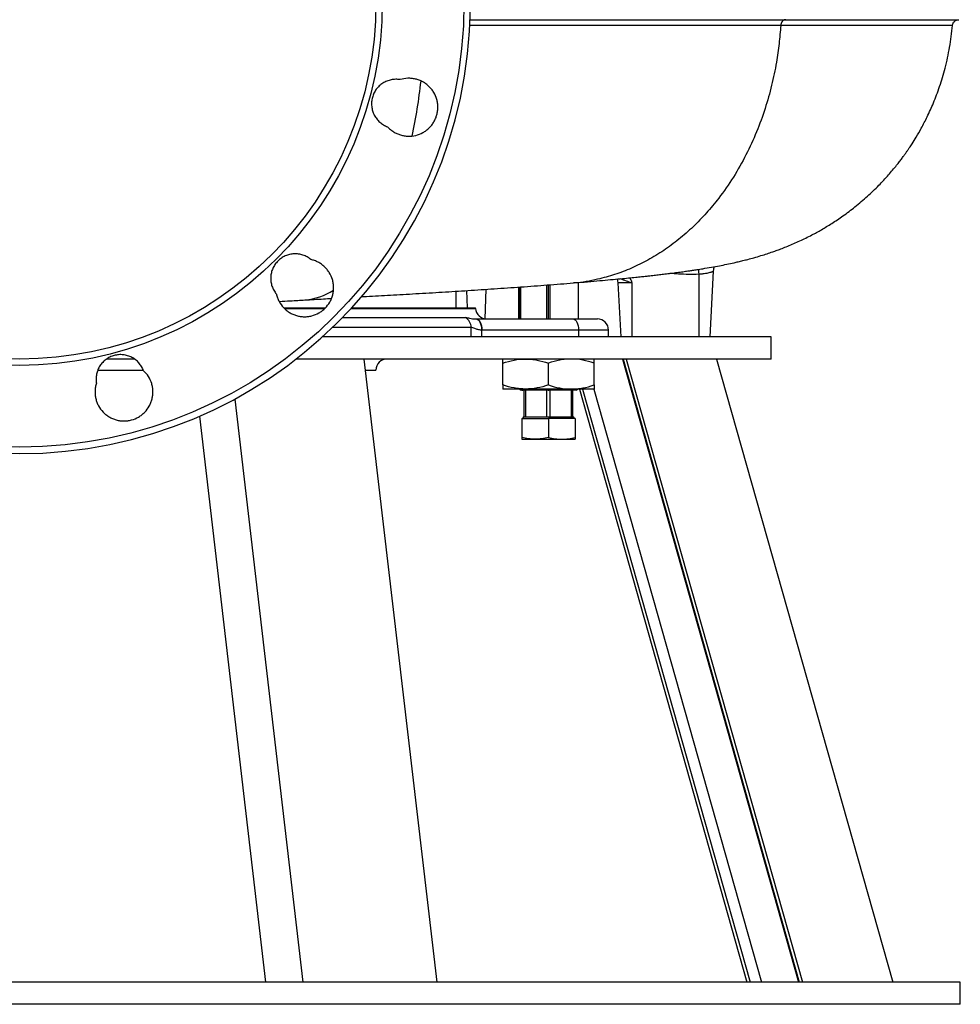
# Model space of a CAD drawing. Header units: millimetres. Extents: x 563 to 1408, y 660 to 2507.
# Tile 2 of 7: x 985 to 1408, y 660 to 1102. Entities that reach past the tile are written whole.
import ezdxf

# ---------------------------------------------------------------- set-up
doc = ezdxf.new("R2010")
doc.units = ezdxf.units.MM

msp = doc.modelspace()

# ---------------------------------------------------------------- linework, layer by layer
at = {"color": 7, "linetype": 'Continuous', "lineweight": 25}
for p, q in [((1404.26, 1099.59), (1404.25, 1099.59)), ((1290.43, 987.72), (1290.43, 959.65)), ((1296.97, 989.08), (1295.43, 959.65)), ((1222.18, 967.65), (1222.18, 982.9)), ((1222.93, 967.65), (1222.93, 982.96)), ((1223.68, 967.65), (1223.68, 983.02)), ((1236.43, 967.65), (1236.43, 984.03)), ((1260.43, 983.91), (1254.16, 983.91)), ((1254.16, 983.91), (1255.43, 959.65)), ((1260.43, 983.91), (1260.43, 959.65)), ((1181.43, 972.65), (1181.43, 980.11)), ((1209.43, 981.98), (1209.43, 967.65)), ((1210.01, 982.02), (1210.01, 967.65)), ((1210.52, 967.65), (1210.52, 982.06)), ((1104.19, 972.65), (1122.81, 972.65)), ((1134.55, 972.65), (1190.21, 972.65)), ((1190.22, 972.39), (1190.21, 972.65)), ((1190.52, 967.65), (1233.93, 967.65)), ((1233.93, 967.65), (1244.93, 967.65)), ((1236.43, 962.65), (1193.02, 962.65)), ((1249.93, 959.65), (1249.93, 962.65)), ((1322.93, 959.65), (1121.47, 959.65)), ((1322.93, 949.65), (1322.93, 959.65)), ((1036.81, 949.65), (1024.69, 949.65)), ((1322.93, 949.65), (1109.55, 949.65)), ((1139.97, 949.65), (1172.73, 669.65)), ((1202.43, 937.98), (1202.43, 947.82)), ((1222.93, 937.98), (1222.93, 947.82)), ((1243.43, 937.98), (1243.43, 947.82)), ((1256.18, 949.65), (1335.27, 669.65)), ((1256.46, 949.65), (1335.55, 669.65)), ((1257.89, 949.65), (1336.98, 669.65)), ((1298.47, 949.65), (1377.56, 669.65)), ((1020.67, 944.65), (1040.99, 944.65)), ((1140.56, 944.65), (1145.43, 944.65)), ((1212.68, 936.15), (1202.43, 936.15)), ((1209.93, 936.15), (1210.43, 935.65)), ((1210.95, 935.65), (1210.43, 935.65)), ((1210.95, 935.65), (1210.48, 936.15)), ((1210.95, 935.65), (1211.23, 935.65)), ((1210.99, 936.15), (1211.46, 935.65)), ((1211.23, 935.65), (1211.23, 935.9)), ((1211.23, 935.65), (1211.46, 935.65)), ((1222.75, 935.65), (1211.46, 935.65)), ((1211.93, 935.65), (1211.93, 923.65)), ((1233.18, 936.15), (1212.68, 936.15)), ((1212.76, 923.65), (1212.76, 935.65)), ((1222.1, 935.65), (1222.1, 923.65)), ((1222.47, 936.15), (1222.75, 935.65)), ((1222.75, 935.65), (1222.89, 935.65)), ((1222.97, 935.65), (1222.89, 935.65)), ((1222.93, 935.65), (1222.93, 936.15)), ((1222.97, 935.65), (1223.12, 935.65)), ((1223.12, 935.65), (1223.4, 936.15)), ((1235.43, 935.65), (1223.12, 935.65)), ((1223.76, 923.65), (1223.76, 935.65)), ((1233.1, 935.65), (1233.1, 923.65)), ((1243.43, 936.15), (1233.18, 936.15)), ((1233.93, 923.65), (1233.93, 935.65)), ((1235.43, 935.65), (1235.93, 936.15)), ((1236.83, 936.15), (1312.11, 669.65)), ((1082.02, 931.67), (1112.68, 669.65)), ((1066.12, 923.92), (1095.87, 669.65)), ((1210.93, 922.85), (1210.93, 914.33)), ((1210.93, 922.85), (1222.93, 922.85)), ((1211.69, 923.65), (1211.23, 922.85)), ((1211.69, 923.65), (1211.93, 923.65)), ((1211.93, 923.65), (1212.76, 923.65)), ((1212.76, 923.65), (1215.41, 923.65)), ((1215.41, 923.65), (1219.45, 923.65)), ((1219.45, 923.65), (1222.1, 923.65)), ((1222.1, 923.65), (1223.76, 923.65)), ((1222.93, 922.85), (1222.93, 914.33)), ((1234.93, 922.85), (1222.93, 922.85)), ((1223.76, 923.65), (1226.41, 923.65)), ((1226.41, 923.65), (1230.45, 923.65)), ((1230.45, 923.65), (1233.1, 923.65)), ((1233.1, 923.65), (1233.93, 923.65)), ((1233.93, 923.65), (1234.18, 923.65)), ((1234.64, 922.85), (1234.18, 923.65)), ((1234.93, 922.85), (1234.93, 914.33)), ((1210.93, 913.65), (1216.93, 913.65)), ((1216.93, 913.65), (1228.93, 913.65)), ((1228.93, 913.65), (1234.93, 913.65)), ((1407.93, 669.65), (562.93, 669.65)), ((1407.93, 659.65), (1407.93, 669.65)), ((1407.93, 659.65), (562.93, 659.65))]:
    msp.add_line(p, q, dxfattribs=at)
at = {"color": 8, "linetype": 'Continuous', "lineweight": 25}
for p, q in [((1186.19, 980.41), (1186.48, 972.65)), ((1194.82, 980.98), (1194.33, 967.73)), ((1104.41, 972.39), (1122.56, 972.39)), ((1134.31, 972.39), (1190.22, 972.39)), ((1130.4, 968.26), (1185.69, 968.26)), ((1188.21, 963.87), (1125.98, 963.87)), ((1188.21, 959.65), (1188.21, 963.87)), ((1192.87, 962.65), (1192.87, 959.65)), ((1236.43, 962.65), (1236.43, 959.65)), ((1249.93, 962.65), (1236.43, 962.65)), ((1238.27, 936.15), (1313.54, 669.65)), ((1243.33, 936.15), (1318.6, 669.65))]:
    msp.add_line(p, q, dxfattribs=at)
at = {"color": 8, "linetype": 'Continuous', "lineweight": 25, "flags": 128}
msp.add_lwpolyline([(1290.37, 990), (1290.38, 989.61), (1290.41, 988.69), (1290.43, 987.72)], dxfattribs=at)
at = {"color": 7, "linetype": 'Continuous', "lineweight": 25, "flags": 128}
for points in [[(1297.13, 990.1), (1297.1, 989.95), (1296.97, 989.08)], [(1253.77, 985.61), (1254.02, 984.85), (1254.16, 983.91)], [(1190.43, 967.65), (1190.92, 967.55), (1191.38, 967.26), (1191.8, 966.79), (1192.17, 966.17), (1192.47, 965.41), (1192.7, 964.55), (1192.83, 963.62), (1192.87, 962.65)], [(1190.52, 967.65), (1191.01, 967.55), (1191.48, 967.27), (1191.91, 966.81), (1192.29, 966.19), (1192.6, 965.43), (1192.83, 964.56), (1192.97, 963.63), (1193.02, 962.65)], [(1233.93, 967.65), (1234.42, 967.55), (1234.89, 967.27), (1235.32, 966.81), (1235.7, 966.19), (1236.01, 965.43), (1236.24, 964.56), (1236.38, 963.63), (1236.43, 962.65)]]:
    msp.add_lwpolyline(points, dxfattribs=at)
at = {"color": 7, "linetype": 'Continuous', "lineweight": 25}
for radius in [199.55, 162.87, 160]:
    msp.add_circle((985.43, 1109.65), radius, dxfattribs=at)
for centre, radius, start, end in [((985.43, 1109.65), 202.5, 91.3513, 88.6487), ((895.3, 1104.85), 272.09, 348.3366, 353.6069), ((1111.47, 1003.11), 27, 274.5333, 303.4716), ((1195.21, 972.65), 5, 183, 270), ((1183.18, 963.9), 5.03, 359.6134, 60.0843), ((1244.93, 962.65), 5, 0, 90), ((1150.43, 944.65), 5, 90, 180)]:
    msp.add_arc(centre, radius, start, end, dxfattribs=at)
for points, knots in [([(1187.76, 1102.15), (1191.89, 1102.15), (1201.21, 1102.15), (1215.51, 1102.15), (1230.57, 1102.15), (1245.22, 1102.15), (1259.32, 1102.15), (1272.7, 1102.15), (1285.28, 1102.15), (1297.13, 1102.15), (1308.45, 1102.15), (1319.32, 1102.15), (1326.24, 1102.15), (1329.71, 1102.15)], [0, 0, 0, 0, 0.075103, 0.169241, 0.263328, 0.357358, 0.451448, 0.545537, 0.636315, 0.727185, 0.818147, 0.909129, 1, 1, 1, 1]), ([(1329.52, 1102.15), (1329.47, 1102.15), (1329.39, 1102.15), (1329.27, 1102.13), (1329.14, 1102.11), (1329.02, 1102.08), (1328.9, 1102.04), (1328.78, 1102), (1328.66, 1101.94), (1328.55, 1101.88), (1328.44, 1101.82), (1328.34, 1101.74), (1328.24, 1101.66), (1328.15, 1101.58), (1328.06, 1101.49), (1327.98, 1101.4), (1327.9, 1101.31), (1327.83, 1101.21), (1327.76, 1101.12), (1327.7, 1101.02), (1327.64, 1100.92), (1327.59, 1100.82), (1327.54, 1100.72), (1327.5, 1100.63), (1327.47, 1100.53), (1327.43, 1100.44), (1327.4, 1100.35), (1327.38, 1100.26), (1327.35, 1100.17), (1327.33, 1100.09), (1327.32, 1100.01), (1327.3, 1099.93), (1327.29, 1099.85), (1327.28, 1099.78), (1327.27, 1099.71), (1327.27, 1099.64), (1327.27, 1099.6), (1327.26, 1099.58)], [0, 0, 0, 0, 0.03719, 0.074471, 0.11177, 0.149011, 0.186119, 0.22302, 0.259641, 0.295911, 0.331763, 0.367132, 0.401959, 0.436189, 0.469771, 0.502659, 0.534812, 0.566196, 0.59678, 0.626539, 0.655452, 0.683504, 0.710682, 0.736978, 0.762388, 0.786911, 0.810549, 0.833305, 0.855186, 0.8762, 0.896358, 0.91567, 0.934149, 0.951807, 0.968659, 0.984719, 1, 1, 1, 1]), ([(1329.71, 1102.15), (1333.07, 1102.15), (1339.79, 1102.15), (1349.17, 1102.15), (1358.11, 1102.15), (1366.42, 1102.15), (1374.59, 1102.15), (1382.24, 1102.15), (1389.16, 1102.15), (1394.94, 1102.15), (1399.69, 1102.15), (1403.41, 1102.15), (1405.96, 1102.15), (1407.33, 1102.15), (1407.32, 1102.15), (1407.32, 1102.15)], [0, 0, 0, 0, 0.069591, 0.139394, 0.209245, 0.279073, 0.348844, 0.433625, 0.518487, 0.603294, 0.687982, 0.772718, 0.857393, 0.942136, 1, 1, 1, 1]), ([(1404.41, 1099.59), (1404.47, 1099.92), (1404.59, 1100.58), (1405.25, 1101.46), (1406.18, 1102.05), (1406.82, 1102.12), (1407.14, 1102.15)], [0, 0, 0, 0, 0.2472416, 0.4993934, 0.751864, 1, 1, 1, 1]), ([(1327.26, 1099.58), (1327.05, 1096.85), (1326.61, 1091.3), (1325.29, 1082.31), (1323.28, 1072.52), (1320.32, 1062.05), (1316.49, 1051.56), (1311.75, 1041.23), (1306.08, 1031.23), (1300.05, 1022.56), (1293.93, 1015.18), (1287.94, 1008.99), (1281.53, 1003.36), (1274.73, 998.34), (1267.62, 993.99), (1260.26, 990.37), (1252.71, 987.47), (1244.2, 985.21), (1237.99, 983.96), (1234.34, 983.87), (1234.15, 983.87)], [0, 0, 0, 0, 0.045678, 0.093221, 0.152641, 0.214513, 0.27874, 0.345173, 0.413617, 0.483826, 0.537477, 0.591816, 0.646692, 0.701944, 0.757403, 0.812897, 0.868253, 0.923302, 0.995923, 1, 1, 1, 1]), ([(1234.5, 983.86), (1236.53, 984.04), (1240.46, 984.38), (1245.89, 984.86), (1250.76, 985.31), (1255.05, 985.71), (1258.78, 986.07), (1261.96, 986.39), (1264.6, 986.67), (1266.71, 986.89), (1268.36, 987.07), (1269.78, 987.23), (1271.41, 987.41), (1273.47, 987.65), (1276, 987.95), (1278.68, 988.29), (1281.36, 988.64), (1283.79, 988.97), (1285.88, 989.27), (1287.82, 989.56), (1289.92, 989.88), (1292.74, 990.33), (1296.02, 990.88), (1299.61, 991.54), (1302.99, 992.22), (1305.82, 992.82), (1308.24, 993.38), (1310.3, 993.88), (1312.57, 994.45), (1315.3, 995.19), (1318.29, 996.07), (1321.1, 996.95), (1323.5, 997.76), (1325.65, 998.52), (1327.92, 999.37), (1331.31, 1000.71), (1335.78, 1002.66), (1340.85, 1005.15), (1345.67, 1007.8), (1350.37, 1010.64), (1355.43, 1014.04), (1360.82, 1018.1), (1366.21, 1022.69), (1371.22, 1027.51), (1375.57, 1032.19), (1378.6, 1035.81), (1380.59, 1038.36), (1381.73, 1039.86), (1382.73, 1041.22), (1383.58, 1042.42), (1384.33, 1043.51), (1385.22, 1044.82), (1386.49, 1046.76), (1388.31, 1049.68), (1390.61, 1053.68), (1393.26, 1058.8), (1396.07, 1065.02), (1398.82, 1072.33), (1401.3, 1080.65), (1403.32, 1089.84), (1404.03, 1096.28), (1404.4, 1099.57)], [0, 0, 0, 0, 0.0306616, 0.0597205, 0.0866719, 0.111145, 0.1328917, 0.1521857, 0.1683796, 0.1814493, 0.1914107, 0.1991152, 0.2072613, 0.2213731, 0.2371545, 0.2549263, 0.2725114, 0.2893972, 0.3032917, 0.315024, 0.3289163, 0.3456184, 0.3729067, 0.3976539, 0.4201888, 0.4416937, 0.453219, 0.4655891, 0.4788632, 0.4933664, 0.5090463, 0.5230644, 0.5355668, 0.5455219, 0.5557904, 0.5667878, 0.5895528, 0.6115522, 0.6287671, 0.6473151, 0.6678928, 0.6904883, 0.7150555, 0.7384742, 0.7595674, 0.7782845, 0.7850037, 0.7912266, 0.7967241, 0.8015008, 0.8055641, 0.8096799, 0.8168658, 0.8280026, 0.84298, 0.8616382, 0.8837619, 0.909076, 0.9372431, 0.9678662, 1, 1, 1, 1]), ([(1156.34, 1075.2), (1155.67, 1075.31), (1155, 1075.37), (1153.63, 1075.35), (1152.96, 1075.27), (1151.96, 1075.07), (1151.64, 1074.99), (1150.99, 1074.8), (1150.66, 1074.68), (1149.71, 1074.3), (1149.11, 1073.99), (1148.26, 1073.44), (1147.98, 1073.25), (1147.44, 1072.83), (1147.18, 1072.61), (1146.44, 1071.91), (1146, 1071.4), (1145.4, 1070.58), (1145.21, 1070.3), (1144.86, 1069.71), (1144.69, 1069.41), (1144.26, 1068.5), (1144.02, 1067.87), (1143.76, 1066.88), (1143.68, 1066.54), (1143.57, 1065.87), (1143.53, 1065.54), (1143.45, 1064.53), (1143.46, 1063.85), (1143.57, 1062.83), (1143.62, 1062.5), (1143.76, 1061.83), (1143.92, 1061.18), (1144.15, 1060.54), (1144.4, 1059.91), (1144.55, 1059.6), (1145.02, 1058.69), (1145.38, 1058.12), (1146.01, 1057.32), (1146.23, 1057.07), (1146.69, 1056.57), (1146.94, 1056.33), (1147.7, 1055.66), (1148.25, 1055.26), (1149.41, 1054.57), (1150.03, 1054.27), (1150.67, 1054.03)], [0, 0, 0, 0, 0.0625, 0.0625, 0.125, 0.125, 0.15625, 0.15625, 0.1875, 0.1875, 0.25, 0.25, 0.28125, 0.28125, 0.3125, 0.3125, 0.375, 0.375, 0.40625, 0.40625, 0.4375, 0.4375, 0.5, 0.5, 0.53125, 0.53125, 0.5625, 0.5625, 0.625, 0.625, 0.65625, 0.65625, 0.6875, 0.71875, 0.71875, 0.75, 0.75, 0.8125, 0.8125, 0.84375, 0.84375, 0.875, 0.875, 0.9375, 0.9375, 1, 1, 1, 1]), ([(1150.67, 1054.03), (1151.06, 1053.61), (1151.48, 1053.2), (1152.37, 1052.46), (1152.84, 1052.12), (1153.81, 1051.5), (1154.33, 1051.23), (1155.39, 1050.74), (1155.93, 1050.53), (1157.03, 1050.2), (1157.59, 1050.07), (1158.74, 1049.88), (1159.32, 1049.83), (1161.06, 1049.78), (1162.21, 1049.9), (1164.48, 1050.45), (1165.56, 1050.87), (1167.08, 1051.72), (1167.57, 1052.03), (1168.5, 1052.73), (1168.94, 1053.11), (1169.78, 1053.93), (1170.17, 1054.36), (1170.88, 1055.27), (1171.2, 1055.75), (1171.78, 1056.75), (1172.04, 1057.27), (1172.49, 1058.35), (1172.68, 1058.89), (1172.97, 1060.01), (1173.09, 1060.57), (1173.2, 1061.44), (1173.22, 1061.73), (1173.26, 1062.31), (1173.27, 1062.6), (1173.26, 1063.47), (1173.22, 1064.04), (1173.1, 1064.9), (1173.05, 1065.19), (1172.93, 1065.76), (1172.86, 1066.04), (1172.47, 1067.44), (1172.01, 1068.5), (1171.26, 1069.75), (1171.1, 1069.99), (1170.77, 1070.47), (1170.59, 1070.7), (1170.05, 1071.38), (1169.66, 1071.8), (1169.04, 1072.4), (1168.82, 1072.6), (1168.37, 1072.97), (1168.14, 1073.15), (1167.44, 1073.66), (1166.95, 1073.97), (1165.93, 1074.52), (1165.41, 1074.76), (1164.59, 1075.07), (1164.31, 1075.16), (1163.76, 1075.33), (1163.48, 1075.4), (1162.63, 1075.6), (1162.06, 1075.69), (1161.2, 1075.77), (1160.91, 1075.79), (1160.33, 1075.81), (1160.04, 1075.81), (1158.58, 1075.75), (1157.45, 1075.55), (1156.34, 1075.2)], [0, 0, 0, 0, 0.03125, 0.03125, 0.0625, 0.0625, 0.09375, 0.09375, 0.125, 0.125, 0.15625, 0.15625, 0.1875, 0.1875, 0.25, 0.25, 0.3125, 0.3125, 0.34375, 0.34375, 0.375, 0.375, 0.40625, 0.40625, 0.4375, 0.4375, 0.46875, 0.46875, 0.5, 0.5, 0.53125, 0.53125, 0.546875, 0.546875, 0.5625, 0.5625, 0.59375, 0.59375, 0.609375, 0.609375, 0.625, 0.625, 0.6875, 0.6875, 0.703125, 0.703125, 0.71875, 0.71875, 0.75, 0.75, 0.765625, 0.765625, 0.78125, 0.78125, 0.8125, 0.8125, 0.84375, 0.84375, 0.859375, 0.859375, 0.875, 0.875, 0.90625, 0.90625, 0.921875, 0.921875, 0.9375, 0.9375, 1, 1, 1, 1]), ([(1116.22, 994.36), (1115.95, 994.58), (1115.68, 994.78), (1115.12, 995.17), (1114.83, 995.35), (1113.95, 995.84), (1113.33, 996.12), (1112.03, 996.55), (1111.37, 996.71), (1110.37, 996.85), (1110.03, 996.88), (1109.35, 996.91), (1109.01, 996.91), (1107.99, 996.86), (1107.32, 996.77), (1106.33, 996.54), (1106.01, 996.45), (1105.36, 996.23), (1105.04, 996.11), (1104.11, 995.69), (1103.52, 995.37), (1102.68, 994.79), (1102.41, 994.59), (1101.88, 994.15), (1101.63, 993.92), (1100.92, 993.2), (1100.48, 992.68), (1099.91, 991.84), (1099.73, 991.55), (1099.4, 990.95), (1099.25, 990.65), (1098.84, 989.72), (1098.62, 989.08), (1098.39, 988.09), (1098.33, 987.75), (1098.23, 987.08), (1098.17, 986.4), (1098.17, 985.73), (1098.2, 985.05), (1098.24, 984.71), (1098.38, 983.7), (1098.54, 983.04), (1098.86, 982.08), (1098.98, 981.76), (1099.26, 981.14), (1099.41, 980.83), (1099.91, 979.94), (1100.29, 979.39), (1100.72, 978.87)], [0, 0, 0, 0, 0.03125, 0.03125, 0.0625, 0.0625, 0.125, 0.125, 0.1875, 0.1875, 0.21875, 0.21875, 0.25, 0.25, 0.3125, 0.3125, 0.34375, 0.34375, 0.375, 0.375, 0.4375, 0.4375, 0.46875, 0.46875, 0.5, 0.5, 0.5625, 0.5625, 0.59375, 0.59375, 0.625, 0.625, 0.6875, 0.6875, 0.71875, 0.71875, 0.75, 0.78125, 0.78125, 0.8125, 0.8125, 0.875, 0.875, 0.90625, 0.90625, 0.9375, 0.9375, 1, 1, 1, 1]), ([(1100.72, 978.87), (1100.85, 978.3), (1101.01, 977.75), (1101.31, 976.94), (1101.41, 976.67), (1101.65, 976.14), (1101.78, 975.87), (1102.45, 974.58), (1103.12, 973.64), (1104.11, 972.58), (1104.32, 972.37), (1104.75, 971.98), (1104.96, 971.78), (1105.64, 971.24), (1106.1, 970.9), (1106.84, 970.45), (1107.09, 970.3), (1107.61, 970.03), (1107.87, 969.9), (1108.67, 969.55), (1109.21, 969.35), (1110.32, 969.03), (1110.88, 968.9), (1112.03, 968.73), (1112.62, 968.68), (1113.77, 968.66), (1114.35, 968.68), (1115.5, 968.82), (1116.07, 968.92), (1117.76, 969.36), (1118.83, 969.79), (1120.35, 970.65), (1120.84, 970.97), (1121.76, 971.68), (1122.2, 972.06), (1123.44, 973.3), (1124.14, 974.22), (1125, 975.73), (1125.26, 976.26), (1125.69, 977.34), (1125.87, 977.88), (1126.16, 979), (1126.26, 979.57), (1126.4, 980.73), (1126.43, 981.31), (1126.41, 982.47), (1126.36, 983.04), (1126.19, 984.18), (1126.06, 984.76), (1125.57, 986.43), (1125.1, 987.48), (1124.18, 988.97), (1123.85, 989.45), (1123.12, 990.34), (1122.72, 990.76), (1121.88, 991.55), (1121.42, 991.93), (1120.48, 992.6), (1119.98, 992.9), (1118.96, 993.44), (1118.43, 993.67), (1117.61, 993.97), (1117.33, 994.06), (1116.78, 994.23), (1116.5, 994.3), (1116.22, 994.36)], [0, 0, 0, 0, 0.03125, 0.03125, 0.046875, 0.046875, 0.0625, 0.0625, 0.125, 0.125, 0.140625, 0.140625, 0.15625, 0.15625, 0.1875, 0.1875, 0.203125, 0.203125, 0.21875, 0.21875, 0.25, 0.25, 0.28125, 0.28125, 0.3125, 0.3125, 0.34375, 0.34375, 0.375, 0.375, 0.4375, 0.4375, 0.46875, 0.46875, 0.5, 0.5, 0.5625, 0.5625, 0.59375, 0.59375, 0.625, 0.625, 0.65625, 0.65625, 0.6875, 0.6875, 0.71875, 0.71875, 0.75, 0.75, 0.8125, 0.8125, 0.84375, 0.84375, 0.875, 0.875, 0.90625, 0.90625, 0.9375, 0.9375, 0.96875, 0.96875, 0.984375, 0.984375, 1, 1, 1, 1]), ([(1296.97, 989.08), (1296.97, 989.05), (1296.93, 989), (1296.75, 988.9), (1296.63, 988.84), (1296.38, 988.75), (1296.29, 988.71), (1296.09, 988.65), (1295.97, 988.61), (1295.62, 988.5), (1295.35, 988.43), (1294.74, 988.29), (1294.41, 988.22), (1293.7, 988.08), (1293.33, 988.02), (1292.74, 987.93), (1292.53, 987.91), (1292.12, 987.86), (1291.92, 987.83), (1291.29, 987.77), (1290.87, 987.74), (1290.43, 987.72)], [0, 0, 0, 0, 0.125, 0.125, 0.25, 0.25, 0.3125, 0.3125, 0.375, 0.375, 0.5, 0.5, 0.625, 0.625, 0.75, 0.75, 0.8125, 0.8125, 0.875, 0.875, 1, 1, 1, 1]), ([(1297.15, 990.08), (1297.17, 990.17), (1297.24, 990.56), (1297.43, 990.91), (1297.57, 991.18)], [0, 0, 0, 0, 0.2237407, 1, 1, 1, 1]), ([(1138.88, 977.65), (1139.64, 977.69), (1144.03, 977.93), (1152.23, 978.39), (1163.66, 979.04), (1175.33, 979.72), (1187.09, 980.46), (1198.87, 981.24), (1210.77, 982.07), (1222.67, 982.93), (1230.27, 983.53), (1234.16, 983.83)], [0, 0, 0, 0, 0.020998, 0.1206, 0.227875, 0.343097, 0.459487, 0.583576, 0.715304, 0.854315, 1, 1, 1, 1]), ([(1102, 975.51), (1103.69, 975.61), (1107.54, 975.83), (1111.42, 976.06), (1113.6, 976.19)], [0, 0, 0, 0, 0.4366679, 1, 1, 1, 1]), ([(1113.56, 976.19), (1116.35, 976.36), (1120.31, 976.59), (1124.28, 976.82), (1125.46, 976.89)], [0, 0, 0, 0, 0.701982, 1, 1, 1, 1]), ([(1185.69, 968.26), (1185.93, 968.26), (1186.2, 968.23), (1186.81, 968.15), (1187.16, 968.08), (1187.93, 967.94), (1188.35, 967.85), (1189.07, 967.75), (1189.32, 967.72), (1189.85, 967.67), (1190.13, 967.65), (1190.43, 967.65)], [0, 0, 0, 0, 0.25, 0.25, 0.5, 0.5, 0.75, 0.75, 0.875, 0.875, 1, 1, 1, 1]), ([(1192.87, 962.65), (1192.58, 962.66), (1192.3, 962.68), (1191.76, 962.76), (1191.51, 962.81), (1190.77, 963), (1190.33, 963.16), (1189.55, 963.46), (1189.2, 963.6), (1188.62, 963.81), (1188.39, 963.87), (1188.21, 963.87)], [0, 0, 0, 0, 0.125, 0.125, 0.25, 0.25, 0.5, 0.5, 0.75, 0.75, 1, 1, 1, 1]), ([(1041.05, 944.41), (1040.81, 945.05), (1040.52, 945.66), (1040, 946.54), (1039.81, 946.82), (1039.41, 947.37), (1039.2, 947.63), (1038.53, 948.39), (1038.04, 948.86), (1036.96, 949.7), (1036.39, 950.07), (1035.49, 950.53), (1035.18, 950.68), (1034.55, 950.93), (1034.23, 951.05), (1033.25, 951.34), (1032.59, 951.48), (1031.58, 951.58), (1031.24, 951.61), (1030.56, 951.62), (1030.22, 951.61), (1029.2, 951.53), (1028.54, 951.41), (1027.23, 951.06), (1026.58, 950.83), (1025.36, 950.24), (1024.78, 949.89), (1023.96, 949.29), (1023.69, 949.08), (1023.18, 948.63), (1022.94, 948.39), (1022.25, 947.65), (1021.83, 947.12), (1021.28, 946.26), (1021.11, 945.96), (1020.8, 945.36), (1020.51, 944.74), (1020.29, 944.11), (1020.09, 943.46), (1020.01, 943.13), (1019.81, 942.12), (1019.74, 941.45), (1019.72, 940.44), (1019.73, 940.1), (1019.79, 939.42), (1019.83, 939.08), (1019.89, 938.74)], [0, 0, 0, 0, 0.0625, 0.0625, 0.09375, 0.09375, 0.125, 0.125, 0.1875, 0.1875, 0.25, 0.25, 0.28125, 0.28125, 0.3125, 0.3125, 0.375, 0.375, 0.40625, 0.40625, 0.4375, 0.4375, 0.5, 0.5, 0.5625, 0.5625, 0.625, 0.625, 0.65625, 0.65625, 0.6875, 0.6875, 0.75, 0.75, 0.78125, 0.78125, 0.8125, 0.84375, 0.84375, 0.875, 0.875, 0.9375, 0.9375, 0.96875, 0.96875, 1, 1, 1, 1]), ([(1202.43, 947.82), (1204.11, 948.38), (1205.8, 948.84), (1209.21, 949.48), (1210.94, 949.65), (1212.68, 949.65)], [0, 0, 0, 0, 0.5, 0.5, 1, 1, 1, 1]), ([(1202.43, 947.82), (1202.43, 948.1), (1202.43, 948.35), (1202.43, 948.81), (1202.43, 949), (1202.43, 949.48), (1202.43, 949.65), (1202.43, 949.65)], [0, 0, 0, 0, 0.25, 0.25, 0.5, 0.5, 1, 1, 1, 1]), ([(1212.68, 949.65), (1213.12, 949.65), (1213.55, 949.64), (1214.42, 949.6), (1214.86, 949.57), (1216.15, 949.44), (1217.01, 949.32), (1219.57, 948.84), (1221.26, 948.38), (1222.93, 947.82)], [0, 0, 0, 0, 0.125, 0.125, 0.25, 0.25, 0.5, 0.5, 1, 1, 1, 1]), ([(1233.18, 949.65), (1232.75, 949.65), (1232.31, 949.64), (1231.44, 949.6), (1231.01, 949.57), (1229.71, 949.44), (1228.85, 949.32), (1226.29, 948.84), (1224.61, 948.38), (1222.93, 947.82)], [0, 0, 0, 0, 0.125, 0.125, 0.25, 0.25, 0.5, 0.5, 1, 1, 1, 1]), ([(1243.43, 947.82), (1241.76, 948.38), (1240.07, 948.84), (1236.65, 949.48), (1234.93, 949.65), (1233.18, 949.65)], [0, 0, 0, 0, 0.5, 0.5, 1, 1, 1, 1]), ([(1243.43, 947.82), (1243.43, 948.1), (1243.43, 948.35), (1243.43, 948.81), (1243.43, 949), (1243.43, 949.48), (1243.43, 949.65), (1243.43, 949.65)], [0, 0, 0, 0, 0.25, 0.25, 0.5, 0.5, 1, 1, 1, 1]), ([(1019.89, 938.74), (1019.8, 938.47), (1019.72, 938.19), (1019.58, 937.62), (1019.52, 937.34), (1019.37, 936.48), (1019.31, 935.9), (1019.27, 934.75), (1019.28, 934.17), (1019.36, 933.3), (1019.4, 933.01), (1019.49, 932.44), (1019.55, 932.16), (1019.75, 931.31), (1019.91, 930.76), (1020.22, 929.95), (1020.33, 929.68), (1020.57, 929.15), (1020.71, 928.89), (1021.4, 927.61), (1022.08, 926.68), (1023.08, 925.63), (1023.29, 925.42), (1023.72, 925.03), (1023.94, 924.84), (1024.62, 924.3), (1025.09, 923.97), (1025.83, 923.52), (1026.09, 923.38), (1026.6, 923.12), (1026.87, 922.99), (1027.67, 922.65), (1028.22, 922.46), (1029.33, 922.14), (1029.89, 922.03), (1030.75, 921.9), (1031.05, 921.87), (1031.63, 921.83), (1031.92, 921.82), (1032.78, 921.81), (1033.36, 921.85), (1034.22, 921.96), (1034.5, 922.01), (1035.07, 922.12), (1035.36, 922.18), (1036.77, 922.56), (1037.83, 923.01), (1039.34, 923.88), (1039.82, 924.21), (1040.74, 924.93), (1041.17, 925.32), (1042.4, 926.57), (1043.09, 927.5), (1043.93, 929.02), (1044.18, 929.55), (1044.6, 930.63), (1044.77, 931.18), (1045.05, 932.3), (1045.15, 932.88), (1045.27, 934.04), (1045.29, 934.62), (1045.26, 935.77), (1045.2, 936.34), (1045.01, 937.49), (1044.88, 938.06), (1044.37, 939.72), (1043.89, 940.77), (1042.65, 942.75), (1041.9, 943.63), (1041.05, 944.41)], [0, 0, 0, 0, 0.015625, 0.015625, 0.03125, 0.03125, 0.0625, 0.0625, 0.09375, 0.09375, 0.109375, 0.109375, 0.125, 0.125, 0.15625, 0.15625, 0.171875, 0.171875, 0.1875, 0.1875, 0.25, 0.25, 0.265625, 0.265625, 0.28125, 0.28125, 0.3125, 0.3125, 0.328125, 0.328125, 0.34375, 0.34375, 0.375, 0.375, 0.40625, 0.40625, 0.421875, 0.421875, 0.4375, 0.4375, 0.46875, 0.46875, 0.484375, 0.484375, 0.5, 0.5, 0.5625, 0.5625, 0.59375, 0.59375, 0.625, 0.625, 0.6875, 0.6875, 0.71875, 0.71875, 0.75, 0.75, 0.78125, 0.78125, 0.8125, 0.8125, 0.84375, 0.84375, 0.875, 0.875, 0.9375, 0.9375, 1, 1, 1, 1]), ([(1212.68, 936.15), (1212.25, 936.15), (1211.81, 936.16), (1210.94, 936.2), (1210.51, 936.24), (1209.21, 936.36), (1208.35, 936.48), (1205.79, 936.96), (1204.11, 937.42), (1202.43, 937.98)], [0, 0, 0, 0, 0.125, 0.125, 0.25, 0.25, 0.5, 0.5, 1, 1, 1, 1]), ([(1202.43, 937.98), (1202.43, 937.7), (1202.43, 937.45), (1202.43, 937), (1202.43, 936.8), (1202.43, 936.32), (1202.43, 936.15), (1202.43, 936.15)], [0, 0, 0, 0, 0.25, 0.25, 0.5, 0.5, 1, 1, 1, 1]), ([(1222.93, 937.98), (1221.26, 937.42), (1219.57, 936.96), (1216.15, 936.32), (1214.43, 936.15), (1212.68, 936.15)], [0, 0, 0, 0, 0.5, 0.5, 1, 1, 1, 1]), ([(1222.93, 937.98), (1224.61, 937.42), (1226.3, 936.96), (1229.71, 936.32), (1231.44, 936.15), (1233.18, 936.15)], [0, 0, 0, 0, 0.5, 0.5, 1, 1, 1, 1]), ([(1233.18, 936.15), (1233.62, 936.15), (1234.05, 936.16), (1234.92, 936.2), (1235.36, 936.24), (1236.65, 936.36), (1237.51, 936.48), (1240.07, 936.96), (1241.76, 937.42), (1243.43, 937.98)], [0, 0, 0, 0, 0.125, 0.125, 0.25, 0.25, 0.5, 0.5, 1, 1, 1, 1]), ([(1243.43, 937.98), (1243.43, 937.7), (1243.43, 937.45), (1243.43, 937), (1243.43, 936.8), (1243.43, 936.32), (1243.43, 936.15), (1243.43, 936.15)], [0, 0, 0, 0, 0.25, 0.25, 0.5, 0.5, 1, 1, 1, 1]), ([(1216.93, 913.65), (1215.93, 913.65), (1214.93, 913.71), (1212.93, 913.95), (1211.93, 914.12), (1210.93, 914.33)], [0, 0, 0, 0, 0.5, 0.5, 1, 1, 1, 1]), ([(1210.93, 914.33), (1210.93, 914.12), (1210.93, 913.95), (1210.93, 913.71), (1210.93, 913.65), (1210.93, 913.65)], [0, 0, 0, 0, 0.5, 0.5, 1, 1, 1, 1]), ([(1222.93, 914.33), (1221.93, 914.12), (1220.93, 913.95), (1218.93, 913.71), (1217.93, 913.65), (1216.93, 913.65)], [0, 0, 0, 0, 0.5, 0.5, 1, 1, 1, 1]), ([(1222.93, 914.33), (1223.93, 914.12), (1224.93, 913.95), (1226.93, 913.71), (1227.93, 913.65), (1228.93, 913.65)], [0, 0, 0, 0, 0.5, 0.5, 1, 1, 1, 1]), ([(1228.93, 913.65), (1229.93, 913.65), (1230.93, 913.71), (1232.93, 913.95), (1233.93, 914.12), (1234.93, 914.33)], [0, 0, 0, 0, 0.5, 0.5, 1, 1, 1, 1]), ([(1234.93, 914.33), (1234.93, 914.12), (1234.93, 913.95), (1234.93, 913.71), (1234.93, 913.65), (1234.93, 913.65)], [0, 0, 0, 0, 0.5, 0.5, 1, 1, 1, 1])]:
    msp.add_open_spline(points, degree=3, knots=knots, dxfattribs=at)
at = {"color": 8, "linetype": 'Continuous', "lineweight": 25}
for points, knots in [([(1327.26, 1099.57), (1323.08, 1099.57), (1314.73, 1099.57), (1301.37, 1099.57), (1287.18, 1099.57), (1272.13, 1099.57), (1257.13, 1099.57), (1242.32, 1099.57), (1227.92, 1099.57), (1213.12, 1099.56), (1199.64, 1099.56), (1191.06, 1099.56), (1187.57, 1099.56)], [0, 0, 0, 0, 0.112298, 0.224331, 0.336336, 0.448632, 0.561028, 0.654525, 0.748105, 0.841848, 0.935592, 1, 1, 1, 1]), ([(1404.25, 1099.59), (1404.27, 1099.59), (1404.32, 1099.59), (1403.16, 1099.59), (1401.02, 1099.59), (1398.14, 1099.59), (1394.51, 1099.59), (1390.13, 1099.59), (1385.01, 1099.59), (1379.07, 1099.58), (1372.25, 1099.58), (1364.59, 1099.58), (1356.15, 1099.58), (1347.12, 1099.58), (1337.6, 1099.58), (1330.71, 1099.58), (1327.26, 1099.58)], [0, 0, 0, 0, 0.039377, 0.126963, 0.200087, 0.273215, 0.346235, 0.419263, 0.49241, 0.565304, 0.637794, 0.710075, 0.782332, 0.854681, 0.927195, 1, 1, 1, 1]), ([(1290.43, 987.72), (1287.41, 987.68), (1283.09, 987.61), (1278.79, 988.02), (1277.5, 988.14)], [0, 0, 0, 0, 0.6987757, 1, 1, 1, 1]), ([(1260.43, 983.91), (1260.43, 983.91), (1260.03, 984.03), (1259.41, 984.2), (1257.9, 984.67), (1256.58, 985.1), (1255.7, 985.64), (1255.51, 985.76)], [0, 0, 0, 0, 0.003132, 0.22167, 0.343942, 0.861043, 1, 1, 1, 1]), ([(1259.51, 986.15), (1259.74, 985.65), (1259.98, 985.14), (1260.26, 984.39), (1260.35, 984.15), (1260.43, 983.92), (1260.43, 983.91)], [0, 0, 0, 0, 0.685127, 0.6949932, 0.9917478, 1, 1, 1, 1])]:
    msp.add_open_spline(points, degree=3, knots=knots, dxfattribs=at)
at = {"color": 7, "linetype": 'Continuous', "lineweight": 25}
for points in [[(1190.43, 967.65), (1190.46, 967.65), (1190.49, 967.65), (1190.52, 967.65)], [(1193.02, 962.65), (1192.97, 962.65), (1192.92, 962.65), (1192.87, 962.65)]]:
    msp.add_open_spline(points, degree=3, dxfattribs=at)

doc.saveas('drawing.dxf')
